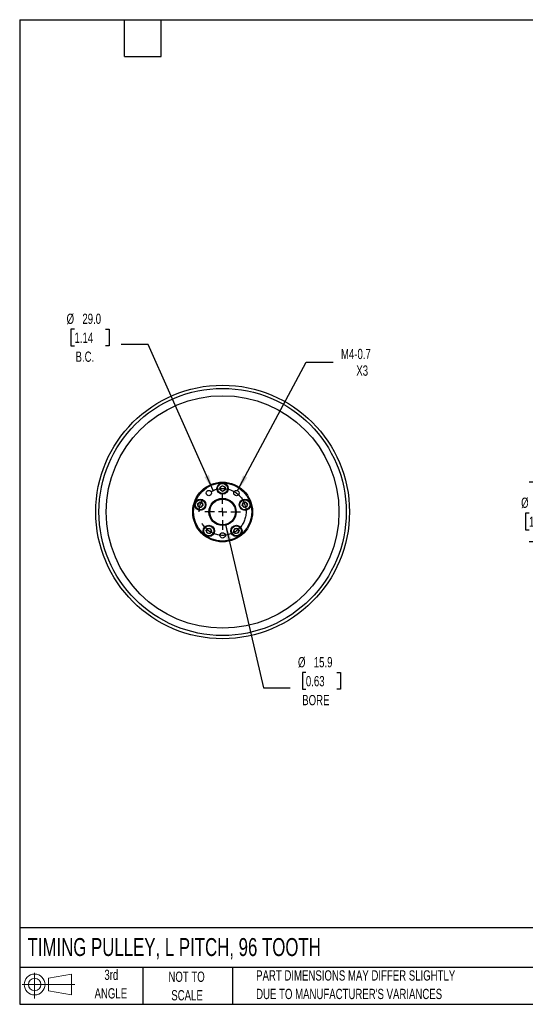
# Model space of a CAD drawing. Header units: millimetres. Extents: x 19 to 819, y 19 to 629.
# Tile 1 of 7: x 19 to 332, y 19 to 629. Entities that reach past the tile are written whole.
import ezdxf

# ---------------------------------------------------------------- set-up
doc = ezdxf.new("R2010")
doc.units = ezdxf.units.MM
doc.header["$LTSCALE"] = 3
doc.linetypes.add('CENTERX2', pattern=[20.32, 12.7, -2.54, 2.54, -2.54])
doc.layers.add('CENTER', color=40, linetype='CENTERX2')
doc.layers.add('SLD-DEFPOINTS', color=7, linetype='Continuous')
doc.layers.add('DIMENSIONS', color=140, linetype='Continuous', lineweight=25)
doc.layers.add('TEXT', color=140, linetype='Continuous', lineweight=25)
doc.styles.add('SLDTEXTSTYLE0', font='TXT', dxfattribs={"width": 0.7})
doc.dimstyles.new('SLDDIMSTYLE0', dxfattribs={"dimtxt": 6.474023, "dimasz": 9.906, "dimexe": 0, "dimexo": 0.0625, "dimgap": 1.618506, "dimtad": 0, "dimtih": 1, "dimtoh": 1, "dimrnd": 1e-09, "dimzin": 12, "dimdsep": 46, "dimtxsty": 'SLDTEXTSTYLE0', "dimsah": 1, "dimcen": 0, "dimadec": 0, "dimazin": 3, "dimtfac": 1, "dimtofl": 0, "dimtmove": 0, "dimatfit": 3, "dimfxl": 0, "dimfrac": 2, "dimtolj": 1, "dimtzin": 12, "dimarcsym": 0})
doc.dimstyles.new('SLDDIMSTYLE1', dxfattribs={"dimtxt": 6.474023, "dimasz": 9.906, "dimexe": 0, "dimexo": 0.0625, "dimgap": 1.618506, "dimtad": 0, "dimtih": 1, "dimtoh": 1, "dimrnd": 1e-09, "dimzin": 4, "dimdsep": 46, "dimtxsty": 'SLDTEXTSTYLE0', "dimsah": 1, "dimcen": 0, "dimadec": 0, "dimazin": 1, "dimtfac": 1, "dimtofl": 0, "dimtmove": 0, "dimatfit": 3, "dimfxl": 0, "dimfrac": 2, "dimtolj": 1, "dimtzin": 12, "dimarcsym": 0})
doc.dimstyles.new('SLDDIMSTYLE2', dxfattribs={"dimtxt": 6.474023, "dimasz": 9.906, "dimexe": 0, "dimexo": 0.0625, "dimgap": 1.618506, "dimtad": 0, "dimtih": 1, "dimtoh": 1, "dimrnd": 1e-09, "dimzin": 12, "dimdsep": 46, "dimtxsty": 'SLDTEXTSTYLE0', "dimsah": 1, "dimcen": 0, "dimadec": 0, "dimazin": 3, "dimtfac": 1, "dimtofl": 0, "dimtmove": 0, "dimatfit": 3, "dimfxl": 0, "dimfrac": 2, "dimtolj": 1, "dimtzin": 12, "dimarcsym": 0})
doc.dimstyles.new('SLDDIMSTYLE3', dxfattribs={"dimtxt": 6.474023, "dimasz": 9.906, "dimexe": 0, "dimexo": 0.0625, "dimgap": 1.618506, "dimtad": 0, "dimtih": 1, "dimtoh": 1, "dimrnd": 1e-09, "dimzin": 4, "dimdsep": 46, "dimtxsty": 'SLDTEXTSTYLE0', "dimsah": 1, "dimcen": 0.09, "dimadec": 0, "dimazin": 1, "dimtfac": 1, "dimtmove": 0, "dimatfit": 0, "dimfxl": 0, "dimfrac": 2, "dimtolj": 1, "dimtzin": 12, "dimarcsym": 0})

# ---------------------------------------------------------------- blocks, each defined once
blk = doc.blocks.new('Block11')
at = {"color": 7, "linetype": 'Continuous', "lineweight": 18}
for p, q in [((7.77, 15.93), (7.77, 0)), ((16.44, 12.5), (30.53, 15.1)), ((16.44, 4.79), (16.44, 12.5)), ((30.53, 15.1), (30.53, 2.19)), ((0, 8.65), (32.62, 8.65)), ((16.44, 4.79), (30.53, 2.19))]:
    blk.add_line(p, q, dxfattribs=at)
for radius in [6.45, 3.86]:
    blk.add_circle((7.77, 8.65), radius, dxfattribs=at)
blk = doc.blocks.new('Block12')
at = {"layer": 'SLD-DEFPOINTS'}
blk.add_blockref('Block11', (0, 0), dxfattribs=at)
blk = doc.blocks.new('_D_1')
at = {"layer": 'DIMENSIONS'}
for p, q in [((52.95, 437.03), (50.77, 437.03)), ((50.77, 437.03), (50.77, 426.74)), ((72.18, 437.03), (74.36, 437.03)), ((74.36, 437.03), (74.36, 426.74)), ((50.77, 426.74), (52.95, 426.74)), ((74.36, 426.74), (72.18, 426.74)), ((98.5, 427.63), (81.83, 427.63)), ((138.72, 337.12), (98.5, 427.63))]:
    blk.add_line(p, q, dxfattribs=at)
blk.add_solid([(138.72, 337.12), (136.09, 346.8), (133.3, 345.56)], dxfattribs=at)
at = {"layer": 'DIMENSIONS', "char_height": 6.35, "attachment_point": 1, "style": 'SLDTEXTSTYLE0'}
for s, insert in [('%%c', (48.06, 446.66)), ('29.0', (57.83, 446.66)), ('1.14', (52.95, 434.92)), ('B.C.', (53.62, 423.19))]:
    blk.add_mtext(s, dxfattribs=dict(at, insert=insert))
blk = doc.blocks.new('_D_2')
at = {"layer": 'DIMENSIONS'}
for p, q in [((146.39, 316.14), (169.81, 215.01)), ((196.13, 224.41), (193.95, 224.41)), ((193.95, 224.41), (193.95, 214.12)), ((215.36, 224.41), (217.54, 224.41)), ((217.54, 224.41), (217.54, 214.12)), ((169.81, 215.01), (186.48, 215.01)), ((193.95, 214.12), (196.13, 214.12)), ((217.54, 214.12), (215.36, 214.12))]:
    blk.add_line(p, q, dxfattribs=at)
blk.add_solid([(146.39, 316.14), (147.14, 306.15), (150.11, 306.83)], dxfattribs=at)
at = {"layer": 'DIMENSIONS', "char_height": 6.35, "attachment_point": 1, "style": 'SLDTEXTSTYLE0'}
for s, insert in [('%%c', (191.24, 234.04)), ('15.9', (201.01, 234.04)), ('0.63', (196.13, 222.3)), ('BORE', (193.88, 210.56))]:
    blk.add_mtext(s, dxfattribs=dict(at, insert=insert))
blk = doc.blocks.new('_D_3')
at = {"layer": 'DIMENSIONS'}
for p, q in [((153.9, 337.06), (196.4, 416.67)), ((196.4, 416.67), (213.07, 416.67))]:
    blk.add_line(p, q, dxfattribs=at)
blk.add_solid([(153.9, 337.06), (159.91, 345.08), (157.22, 346.52)], dxfattribs=at)
at = {"layer": 'DIMENSIONS', "char_height": 6.35, "attachment_point": 1, "style": 'SLDTEXTSTYLE0'}
for s, insert in [('M4-0.7', (217.83, 424.85)), ('X3', (227.35, 414.56))]:
    blk.add_mtext(s, dxfattribs=dict(at, insert=insert))
blk = doc.blocks.new('SW_CENTERMARKSYMBOL_0')
at = {"layer": 'CENTER', "color": 0}
for p, q in [((0, 5.08), (0, 10.9775)), ((-5.08, 0), (-10.9775, 0)), ((0, 0), (-2.54, 0)), ((0, 0), (0, 2.54)), ((0, 0), (0, -2.54)), ((0, 0), (2.54, 0)), ((5.08, 0), (10.9775, 0)), ((0, -5.08), (0, -10.9775))]:
    blk.add_line(p, q, dxfattribs=at)
blk = doc.blocks.new('_D_7')
at = {"layer": 'DIMENSIONS'}
for p, q in [((343.84, 342.37), (343.84, 361.42)), ((383.5, 342.37), (334.31, 342.37)), ((334.22, 323.13), (332.04, 323.13)), ((332.04, 323.13), (332.04, 312.84)), ((353.46, 323.13), (355.63, 323.13)), ((355.63, 323.13), (355.63, 312.84)), ((332.04, 312.84), (334.22, 312.84)), ((355.63, 312.84), (353.46, 312.84)), ((383.5, 305.37), (334.31, 305.37)), ((343.84, 305.37), (343.84, 286.32))]:
    blk.add_line(p, q, dxfattribs=at)
for points in [[(343.84, 342.37), (345.36, 352.28), (342.31, 352.28)], [(343.84, 305.37), (342.31, 295.47), (345.36, 295.47)]]:
    blk.add_solid(points, dxfattribs=at)
at = {"layer": 'DIMENSIONS', "char_height": 6.35, "attachment_point": 1, "style": 'SLDTEXTSTYLE0'}
for s, insert in [('%%c', (329.33, 332.76)), ('37.0', (339.11, 332.76)), ('1.46', (334.22, 321.02))]:
    blk.add_mtext(s, dxfattribs=dict(at, insert=insert))

msp = doc.modelspace()

# ---------------------------------------------------------------- linework, layer by layer
for p, q in [((143.103, 339.24), (144.603, 340.106)), ((143.103, 337.508), (143.103, 339.24)), ((144.603, 336.642), (143.103, 337.508)), ((144.603, 340.106), (146.103, 339.24)), ((146.103, 337.508), (144.603, 336.642)), ((146.103, 339.24), (146.103, 337.508)), ((129.166, 328.89), (130.453, 330.049)), ((130.453, 330.049), (132.1, 329.514)), ((132.1, 329.514), (132.46, 327.819)), ((156.746, 327.819), (157.107, 329.514)), ((157.107, 329.514), (158.754, 330.049)), ((158.754, 330.049), (160.041, 328.89)), ((129.526, 327.196), (129.166, 328.89)), ((131.173, 326.66), (129.526, 327.196)), ((132.46, 327.819), (131.173, 326.66)), ((158.034, 326.66), (156.746, 327.819)), ((159.681, 327.196), (158.034, 326.66)), ((160.041, 328.89), (159.681, 327.196)), ((134.358, 312.324), (135.376, 313.725)), ((135.062, 310.742), (134.358, 312.324)), ((135.376, 313.725), (137.099, 313.544)), ((137.803, 311.962), (136.785, 310.561)), ((137.099, 313.544), (137.803, 311.962)), ((151.404, 311.962), (152.108, 313.544)), ((152.422, 310.561), (151.404, 311.962)), ((152.108, 313.544), (153.831, 313.725)), ((153.831, 313.725), (154.849, 312.324)), ((154.849, 312.324), (154.144, 310.742)), ((136.785, 310.561), (135.062, 310.742)), ((154.144, 310.742), (152.422, 310.561))]:
    msp.add_line(p, q)
for centre, radius in [((144.603, 323.874), 78.5), ((144.603, 323.874), 76.5), ((144.603, 323.874), 72), ((144.603, 323.874), 18.5), ((144.603, 323.874), 18), ((144.603, 338.374), 3.5), ((144.603, 338.374), 3.1), ((136.081, 335.605), 1.65), ((153.126, 335.605), 1.65), ((130.813, 328.355), 3.5), ((130.813, 328.355), 3.1), ((144.603, 323.874), 8.438), ((144.603, 323.874), 7.938), ((158.394, 328.355), 3.5), ((158.394, 328.355), 3.1), ((136.081, 312.143), 3.5), ((136.081, 312.143), 3.1), ((144.603, 309.374), 1.65), ((153.126, 312.143), 3.5), ((153.126, 312.143), 3.1)]:
    msp.add_circle(centre, radius)
for centre, start, end in [((144.603, 338.374), 120, 180), ((144.603, 338.374), 180, 240), ((144.603, 338.374), 60, 120), ((144.603, 338.374), 240, 300), ((144.603, 338.374), 0, 60), ((144.603, 338.374), 300, 0), ((130.813, 328.355), 132, 192), ((130.813, 328.355), 72, 132), ((130.813, 328.355), 12, 72), ((158.394, 328.355), 108, 168), ((158.394, 328.355), 48, 108), ((158.394, 328.355), 348, 48), ((130.813, 328.355), 192, 252), ((130.813, 328.355), 252, 312), ((130.813, 328.355), 312, 12), ((158.394, 328.355), 168, 228), ((158.394, 328.355), 228, 288), ((158.394, 328.355), 288, 348), ((136.081, 312.143), 144, 204), ((136.081, 312.143), 204, 264), ((136.081, 312.143), 84, 144), ((136.081, 312.143), 264, 324), ((136.081, 312.143), 24, 84), ((136.081, 312.143), 324, 24), ((153.126, 312.143), 156, 216), ((153.126, 312.143), 96, 156), ((153.126, 312.143), 216, 276), ((153.126, 312.143), 36, 96), ((153.126, 312.143), 276, 336), ((153.126, 312.143), 336, 36)]:
    msp.add_arc(centre, 1.5, start, end)
at = {"layer": 'CENTER', "linetype": 'CENTERX2'}
msp.add_circle((144.603, 323.874), 14.5, dxfattribs=at)
at = {"layer": 'TEXT'}
for p, q in [((19.05, 628.65), (819.15, 628.65)), ((19.05, 628.65), (19.05, 19.05)), ((83.82, 605.79), (83.82, 628.65)), ((106.68, 605.79), (106.68, 628.65)), ((83.82, 605.79), (106.68, 605.79)), ((819.15, 66.378), (19.05, 66.378)), ((819.15, 41.91), (19.05, 41.91)), ((95.25, 41.91), (95.25, 19.05)), ((150.635, 41.91), (150.635, 19.05)), ((19.05, 19.05), (819.15, 19.05))]:
    msp.add_line(p, q, dxfattribs=at)

# ---------------------------------------------------------------- block references
at = {"layer": 'CENTER'}
msp.add_blockref('SW_CENTERMARKSYMBOL_0', (144.603, 323.874), dxfattribs=at)
at = {"layer": 'SLD-DEFPOINTS'}
msp.add_blockref('Block12', (20.514, 22.662), dxfattribs=at)

# ---------------------------------------------------------------- texts
at = {"layer": 'TEXT', "style": 'SLDTEXTSTYLE0'}
for s, insert, char_height, attachment_point in [('TIMING PULLEY, L PITCH, 96 TOOTH', (23.897, 60.056), 11.1125, 1), ('3rd', (75.74, 40.48), 6.35, 2), ('NOT TO', (122.305, 39.296), 6.35, 2), ('PART DIMENSIONS MAY DIFFER SLIGHTLY', (165.358, 40.102), 6.35, 1), ('ANGLE', (75.447, 29.013), 6.35, 2), ('SCALE', (122.594, 27.829), 6.35, 2), ("DUE TO MANUFACTURER'S VARIANCES", (165.358, 28.636), 6.35, 1)]:
    msp.add_mtext(s, dxfattribs=dict(at, insert=insert, char_height=char_height, attachment_point=attachment_point))

# ---------------------------------------------------------------- dimensions: what is measured, and where the dimension line sits
at = {"layer": 'DIMENSIONS'}
for p1, p2, text, dimstyle, picture, middle in [((150.491, 310.623), (138.716, 337.125), '<>\\PB.C.', 'SLDDIMSTYLE1', '_D_1', (62.565, 430.972)), ((142.813, 331.607), (146.394, 316.141), '<>\\PBORE', 'SLDDIMSTYLE0', '_D_2', (205.744, 218.351))]:
    dim = msp.add_diameter_dim_2p(p1=p1, p2=p2, text=text, dimstyle=dimstyle, dxfattribs=at)
    dim.commit()
    dim.dimension.update_dxf_attribs({"geometry": picture, "text_midpoint": middle, "dimtype": 163})
dim = msp.add_diameter_dim_2p(p1=(152.349, 334.149), p2=(153.903, 337.06), text='M4-0.7\\PX3', dimstyle='SLDDIMSTYLE2', override={"dimpost": '<>'}, dxfattribs=at)
dim.commit()
dim.dimension.update_dxf_attribs({"geometry": '_D_3', "text_midpoint": (232.945, 416.668), "dimtype": 163})
dim = msp.add_linear_dim(base=(343.837, 305.374), p1=(387.314, 342.374), p2=(387.314, 305.374), angle=90, text='%%c<>', dimstyle='SLDDIMSTYLE3', dxfattribs=at)
dim.commit()
dim.dimension.update_dxf_attribs({"geometry": '_D_7', "text_midpoint": (343.837, 323.129), "dimtype": 160})

doc.saveas('drawing.dxf')
